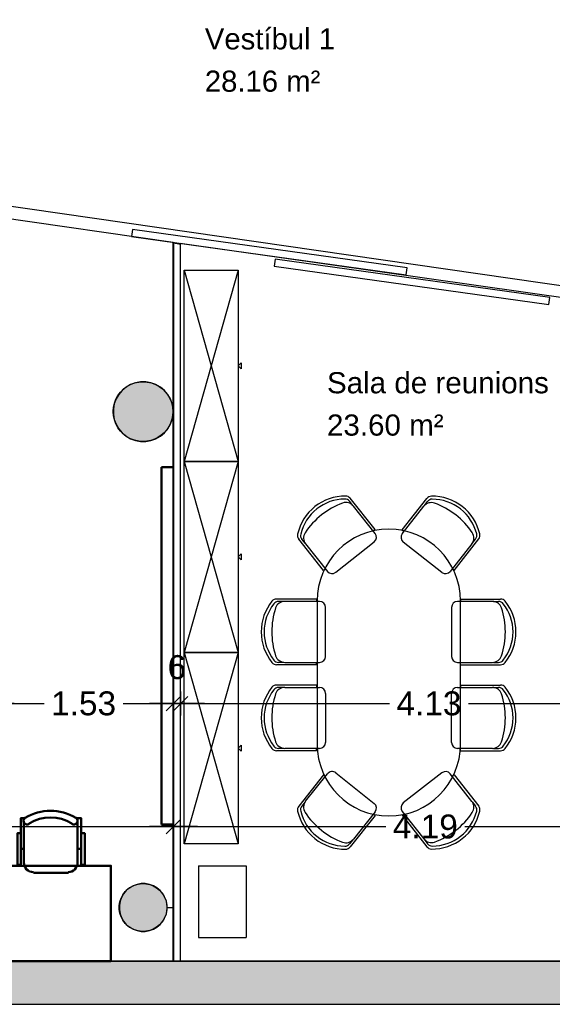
# Model space of a CAD drawing. Header units: metres. Extents: x -1 to 439, y -6 to 32.
# Tile 7 of 27: x 404.8 to 409.26, y 12.84 to 21.08. Entities that reach past the tile are written whole.
import ezdxf

# ---------------------------------------------------------------- set-up
doc = ezdxf.new("R2010")
doc.units = ezdxf.units.M
doc.header["$PDMODE"] = 65
doc.linetypes.add('CONTINUA', pattern=[0])
for name, color, linetype, lineweight in [('3D PB MURS', 7, 'CONTINUA', 25), ('3D PB PILAR', 7, 'CONTINUA', 25), ('PB COTES', 7, 'CONTINUA', 25), ('PB LOCALS', 7, 'CONTINUA', 25), ('PB MOBLES', 7, 'CONTINUA', 25)]:
    doc.layers.add(name, color=color, linetype=linetype, lineweight=lineweight)
doc.styles.add('ARIAL', font='arial.ttf')
doc.dimstyles.new('DIMSTYLE_5', dxfattribs={"dimtxt": 0.2, "dimasz": 0.2, "dimexe": 0, "dimexo": 1e-06, "dimgap": 0.1, "dimtad": 0, "dimrnd": 0.01, "dimzin": 4, "dimdsep": 46, "dimtxsty": 'ARIAL', "dimblk1": 'ALL_ML_STRICH', "dimblk2": 'ALL_ML_STRICH', "dimsah": 1, "dimcen": 0, "dimse1": 1, "dimse2": 1, "dimclrd": 2, "dimclre": 2, "dimclrt": 2, "dimadec": 0, "dimazin": 0, "dimtfac": 1, "dimtdec": 0, "dimtix": 1, "dimtmove": 2, "dimatfit": 3, "dimfxl": 0, "dimtzin": 0, "dimlwd": 0, "dimlwe": 35, "dimarcsym": 0})
doc.dimstyles.new('DIMSTYLE_7', dxfattribs={"dimtxt": 0.2, "dimasz": 0.2, "dimexe": 0, "dimexo": 1e-06, "dimgap": 0.1, "dimtad": 2, "dimdec": 0, "dimlfac": 100, "dimrnd": 1, "dimzin": 4, "dimdsep": 46, "dimtxsty": 'ARIAL', "dimblk1": 'ALL_ML_STRICH', "dimblk2": 'ALL_ML_STRICH', "dimsah": 1, "dimcen": 0, "dimse1": 1, "dimse2": 1, "dimclrd": 2, "dimclre": 2, "dimclrt": 2, "dimadec": 0, "dimazin": 0, "dimtfac": 1, "dimtdec": 0, "dimtix": 1, "dimtmove": 2, "dimatfit": 3, "dimfxl": 0, "dimtvp": 1.2, "dimtzin": 0, "dimlwd": 0, "dimlwe": 35, "dimarcsym": 0})

# ---------------------------------------------------------------- blocks, each defined once
blk = doc.blocks.new('_CLOSEDFILLED')
at = {"color": 0, "linetype": 'ByBlock', "lineweight": -2}
blk.add_solid([(-1, 0), (0, 0), (-1, 0)], dxfattribs=at)
blk = doc.blocks.new('OBJETO_COMPLEJO_4')
at = {"layer": 'PB MOBLES', "linetype": 'CONTINUA', "transparency": 33554687}
for p, q in [((407.2928, 16.2165), (407.2928, 15.0165)), ((408.4927, 15.0165), (408.4927, 16.2165))]:
    blk.add_line(p, q, dxfattribs=at)
for centre, start, end in [((407.8928, 16.2165), 0.00009, 179.99991), ((407.8928, 15.0165), 180.00009, 359.99991)]:
    blk.add_arc(centre, 0.5999, start, end, dxfattribs=at)
blk = doc.blocks.new('OBJETO_COMPLEJO_5')
at = {"layer": 'PB MOBLES', "color": 202, "linetype": 'CONTINUA', "lineweight": 50, "transparency": 33554687}
for p, q in [((404.8406, 14.0218), (404.8406, 14.3732)), ((405.2893, 14.3732), (405.2893, 14.0218)), ((404.8152, 14.1404), (404.8406, 14.1404)), ((405.319, 14.1404), (405.2893, 14.1404)), ((405.2131, 13.9414), (404.9211, 13.9414))]:
    blk.add_line(p, q, dxfattribs=at)
for points in [[(404.8152, 14.2716), (404.7856, 14.2716), (404.7856, 14.0091), (404.8152, 14.0091), (404.8152, 14.3986), (404.8533, 14.3986)], [(404.8498, 14.403), (404.8449, 14.3989), (404.841, 14.3941), (404.8381, 14.3887), (404.8364, 14.3829), (404.8357, 14.3769), (404.8363, 14.3708), (404.838, 14.3649), (404.8409, 14.3592), (404.845, 14.3543), (404.8497, 14.3503), (404.8551, 14.3474), (404.8609, 14.3456), (404.8669, 14.3449), (404.873, 14.3453), (404.8789, 14.347), (404.8846, 14.3499)], [(405.2398, 14.3499), (405.2455, 14.347), (405.2515, 14.3453), (405.2576, 14.3449), (405.2636, 14.3456), (405.2694, 14.3474), (405.2747, 14.3503), (405.2795, 14.3543), (405.2835, 14.3592), (405.2865, 14.3649), (405.2882, 14.3708), (405.2887, 14.3769), (405.2881, 14.3829), (405.2863, 14.3887), (405.2835, 14.3941), (405.2796, 14.3989), (405.2746, 14.403)], [(405.319, 14.2716), (405.3486, 14.2716), (405.3486, 14.0091), (405.319, 14.0091), (405.319, 14.3986), (405.2766, 14.3986)], [(404.84, 14.0253), (404.8416, 14.0095), (404.8461, 13.9948), (404.8534, 13.9815), (404.8629, 13.9699), (404.8745, 13.9603), (404.8878, 13.9531), (404.9025, 13.9485), (404.9183, 13.9469)], [(405.2104, 13.9469), (405.2262, 13.9485), (405.2409, 13.9531), (405.2542, 13.9603), (405.2658, 13.9699), (405.2753, 13.9815), (405.2826, 13.9948), (405.2871, 14.0095), (405.2887, 14.0253)]]:
    blk.add_lwpolyline(points, dxfattribs=at)
blk.add_lwpolyline([(405.5677, 13.2006), (404.5677, 13.2006), (404.5677, 14.0007), (405.5677, 14.0007), (405.5677, 13.2006)], close=True, dxfattribs=at)
for centre, radius, start, end in [((405.0623, 14.0425), 0.4167, 59.57383, 120.44578), ((405.0623, 14.0636), 0.3405, 58.2581, 121.76492)]:
    blk.add_arc(centre, radius, start, end, dxfattribs=at)
blk = doc.blocks.new('ALL_ML_STRICH')
at = {"color": 0, "linetype": 'ByBlock', "lineweight": -2}
for p, q in [((0, -0.5), (0, 0.5)), ((-1, 0), (0.5, 0)), ((-0.3, -0.3), (0.3, 0.3))]:
    blk.add_line(p, q, dxfattribs=at)
blk = doc.blocks.new('*D72')
at = {"layer": 'DEFPOINTS', "color": 2, "linetype": 'CONTINUA', "lineweight": 35, "transparency": 33554687}
for p in [(398.9264, 22.0208), (398.9264, 21.4654), (410.2764, 20.1008)]:
    blk.add_point(p, dxfattribs=at)
at = {"layer": 'PB COTES', "color": 2, "linetype": 'CONTINUA', "lineweight": -2, "transparency": 33554687}
for p, q in [((398.9264, 21.4654), (404.2075, 21.4654)), ((405.0075, 21.4654), (410.2764, 21.4654))]:
    blk.add_line(p, q, dxfattribs=at)
at = {"layer": 'PB COTES', "color": 2, "linetype": 'CONTINUA', "lineweight": 35, "transparency": 33554687, "xscale": 0.2, "yscale": 0.2, "zscale": 0.2, "rotation": 180}
blk.add_blockref('ALL_ML_STRICH', (398.9264, 21.4654), dxfattribs=at)
at = {"layer": 'PB COTES', "color": 2, "linetype": 'CONTINUA', "lineweight": 35, "transparency": 33554687, "xscale": 0.2, "yscale": 0.2, "zscale": 0.2}
blk.add_blockref('ALL_ML_STRICH', (410.2764, 21.4654), dxfattribs=at)
at = {"layer": 'PB COTES', "color": 2, "linetype": 'CONTINUA', "lineweight": 35, "transparency": 33554687, "insert": (404.6075, 21.4643), "char_height": 0.2, "width": 1, "attachment_point": 5, "style": 'ARIAL'}
blk.add_mtext('\\A1;{\\A1;{11.35\\H0.132000;\\S^ ;}}', dxfattribs=at)
blk = doc.blocks.new('*D139')
at = {"layer": 'DEFPOINTS', "color": 2, "linetype": 'CONTINUA', "lineweight": 35, "transparency": 33554687}
for p in [(398.9264, 14.3274), (398.9264, 13.2006), (406.0913, 13.2006)]:
    blk.add_point(p, dxfattribs=at)
at = {"layer": 'PB COTES', "color": 2, "linetype": 'CONTINUA', "lineweight": -2, "transparency": 33554687}
for p, q in [((398.9264, 14.3274), (402.1934, 14.3274)), ((402.8534, 14.3274), (406.0913, 14.3274))]:
    blk.add_line(p, q, dxfattribs=at)
at = {"layer": 'PB COTES', "color": 2, "linetype": 'CONTINUA', "lineweight": 35, "transparency": 33554687, "xscale": 0.2, "yscale": 0.2, "zscale": 0.2, "rotation": 180}
blk.add_blockref('ALL_ML_STRICH', (398.9264, 14.3274), dxfattribs=at)
at = {"layer": 'PB COTES', "color": 2, "linetype": 'CONTINUA', "lineweight": 35, "transparency": 33554687, "xscale": 0.2, "yscale": 0.2, "zscale": 0.2}
blk.add_blockref('ALL_ML_STRICH', (406.0913, 14.3274), dxfattribs=at)
at = {"layer": 'PB COTES', "color": 2, "linetype": 'CONTINUA', "lineweight": 35, "transparency": 33554687, "insert": (402.5234, 14.3274), "char_height": 0.2, "width": 0.8, "attachment_point": 5, "style": 'ARIAL'}
blk.add_mtext('\\A1;{\\A1;{7.16\\H0.132000;\\S^ ;}}', dxfattribs=at)
blk = doc.blocks.new('*D140')
at = {"layer": 'DEFPOINTS', "color": 2, "linetype": 'CONTINUA', "lineweight": 35, "transparency": 33554687}
for p in [(406.0913, 14.3274), (406.0913, 13.2006), (410.2764, 13.2006)]:
    blk.add_point(p, dxfattribs=at)
at = {"layer": 'PB COTES', "color": 2, "linetype": 'CONTINUA', "lineweight": -2, "transparency": 33554687}
for p, q in [((406.0913, 14.3274), (407.8681, 14.3274)), ((408.5281, 14.3274), (410.2764, 14.3274))]:
    blk.add_line(p, q, dxfattribs=at)
at = {"layer": 'PB COTES', "color": 2, "linetype": 'CONTINUA', "lineweight": 35, "transparency": 33554687, "xscale": 0.2, "yscale": 0.2, "zscale": 0.2, "rotation": 180}
blk.add_blockref('ALL_ML_STRICH', (406.0913, 14.3274), dxfattribs=at)
at = {"layer": 'PB COTES', "color": 2, "linetype": 'CONTINUA', "lineweight": 35, "transparency": 33554687, "xscale": 0.2, "yscale": 0.2, "zscale": 0.2}
blk.add_blockref('ALL_ML_STRICH', (410.2764, 14.3274), dxfattribs=at)
at = {"layer": 'PB COTES', "color": 2, "linetype": 'CONTINUA', "lineweight": 35, "transparency": 33554687, "insert": (408.1981, 14.3274), "char_height": 0.2, "width": 0.8, "attachment_point": 5, "style": 'ARIAL'}
blk.add_mtext('\\A1;{\\A1;{4.19\\H0.132000;\\S^ ;}}', dxfattribs=at)
blk = doc.blocks.new('*D168')
at = {"layer": 'DEFPOINTS', "color": 2, "linetype": 'CONTINUA', "lineweight": 35, "transparency": 33554687}
for p in [(406.0913, 17.2043), (404.5582, 15.3577), (404.5582, 15.14)]:
    blk.add_point(p, dxfattribs=at)
at = {"layer": 'PB COTES', "color": 2, "linetype": 'CONTINUA', "lineweight": -2, "transparency": 33554687}
for p, q in [((404.5582, 15.3577), (405.0092, 15.3577)), ((405.6692, 15.3577), (406.0913, 15.3577))]:
    blk.add_line(p, q, dxfattribs=at)
at = {"layer": 'PB COTES', "color": 2, "linetype": 'CONTINUA', "lineweight": 35, "transparency": 33554687, "xscale": 0.2, "yscale": 0.2, "zscale": 0.2, "rotation": 180}
blk.add_blockref('ALL_ML_STRICH', (404.5582, 15.3577), dxfattribs=at)
at = {"layer": 'PB COTES', "color": 2, "linetype": 'CONTINUA', "lineweight": 35, "transparency": 33554687, "xscale": 0.2, "yscale": 0.2, "zscale": 0.2}
blk.add_blockref('ALL_ML_STRICH', (406.0913, 15.3577), dxfattribs=at)
at = {"layer": 'PB COTES', "color": 2, "linetype": 'CONTINUA', "lineweight": 35, "transparency": 33554687, "insert": (405.3392, 15.3577), "char_height": 0.2, "width": 0.8, "attachment_point": 5, "style": 'ARIAL'}
blk.add_mtext('\\A1;{\\A1;{1.53\\H0.132000;\\S^ ;}}', dxfattribs=at)
blk = doc.blocks.new('*D169')
at = {"layer": 'DEFPOINTS', "color": 2, "linetype": 'CONTINUA', "lineweight": 35, "transparency": 33554687}
for p in [(406.0913, 17.2043), (406.0913, 15.3577), (406.1513, 13.5717)]:
    blk.add_point(p, dxfattribs=at)
at = {"layer": 'PB COTES', "color": 2, "linetype": 'CONTINUA', "lineweight": -2, "transparency": 33554687}
blk.add_line((406.0913, 15.3577), (406.1513, 15.3577), dxfattribs=at)
at = {"layer": 'PB COTES', "color": 2, "linetype": 'CONTINUA', "lineweight": 35, "transparency": 33554687, "xscale": 0.2, "yscale": 0.2, "zscale": 0.2}
blk.add_blockref('ALL_ML_STRICH', (406.1513, 15.3577), dxfattribs=at)
at = {"layer": 'PB COTES', "color": 2, "linetype": 'CONTINUA', "lineweight": 35, "transparency": 33554687, "xscale": 0.2, "yscale": 0.2, "zscale": 0.2, "rotation": 180}
blk.add_blockref('ALL_ML_STRICH', (406.0913, 15.3577), dxfattribs=at)
at = {"layer": 'PB COTES', "color": 2, "linetype": 'CONTINUA', "lineweight": 35, "transparency": 33554687, "insert": (406.12, 15.6611), "char_height": 0.2, "width": 0.2, "attachment_point": 5, "style": 'ARIAL'}
blk.add_mtext('\\A1;{6}', dxfattribs=at)
blk = doc.blocks.new('*D170')
at = {"layer": 'DEFPOINTS', "color": 2, "linetype": 'CONTINUA', "lineweight": 35, "transparency": 33554687}
for p in [(410.2764, 16.6826), (406.1513, 15.3577), (406.1513, 13.5717)]:
    blk.add_point(p, dxfattribs=at)
at = {"layer": 'PB COTES', "color": 2, "linetype": 'CONTINUA', "lineweight": -2, "transparency": 33554687}
for p, q in [((406.1513, 15.3577), (407.8983, 15.3577)), ((408.5583, 15.3577), (410.2764, 15.3577))]:
    blk.add_line(p, q, dxfattribs=at)
at = {"layer": 'PB COTES', "color": 2, "linetype": 'CONTINUA', "lineweight": 35, "transparency": 33554687, "xscale": 0.2, "yscale": 0.2, "zscale": 0.2, "rotation": 180}
blk.add_blockref('ALL_ML_STRICH', (406.1513, 15.3577), dxfattribs=at)
at = {"layer": 'PB COTES', "color": 2, "linetype": 'CONTINUA', "lineweight": 35, "transparency": 33554687, "xscale": 0.2, "yscale": 0.2, "zscale": 0.2}
blk.add_blockref('ALL_ML_STRICH', (410.2764, 15.3577), dxfattribs=at)
at = {"layer": 'PB COTES', "color": 2, "linetype": 'CONTINUA', "lineweight": 35, "transparency": 33554687, "insert": (408.2283, 15.3577), "char_height": 0.2, "width": 0.8, "attachment_point": 5, "style": 'ARIAL'}
blk.add_mtext('\\A1;{\\A1;{4.13\\H0.132000;\\S^ ;}}', dxfattribs=at)

msp = doc.modelspace()

# ---------------------------------------------------------------- hatches: boundary and pattern name
at = {"layer": '3D PB MURS', "linetype": 'CONTINUA', "lineweight": 18, "true_color": 0xa0a0a0, "transparency": 33554687}
msp.add_hatch(color=253, dxfattribs=at).paths.add_polyline_path([(400.75645, 12.84061), (423.65748, 12.84061), (423.73209, 13.20061), (400.75645, 13.20061)])
at = {"layer": '3D PB PILAR', "linetype": 'CONTINUA', "lineweight": 18, "transparency": 33554687}
for points in [[(405.86014, 18.04997), (405.81645, 18.04997), (405.77343, 18.04238), (405.73237, 18.02744), (405.69454, 18.00559), (405.66107, 17.97751), (405.63299, 17.94404), (405.61114, 17.90621), (405.5962, 17.86515), (405.58861, 17.82213), (405.58861, 17.77844), (405.5962, 17.73541), (405.61114, 17.69436), (405.63299, 17.65652), (405.66107, 17.62306), (405.69454, 17.59497), (405.73237, 17.57313), (405.77343, 17.55819), (405.81645, 17.5506), (405.86014, 17.5506), (405.90316, 17.55819), (405.94422, 17.57313), (405.98205, 17.59497), (406.01552, 17.62306), (406.0436, 17.65652), (406.06545, 17.69436), (406.08039, 17.73541), (406.08798, 17.77844), (406.08798, 17.82213), (406.08039, 17.86515), (406.06545, 17.90621), (406.0436, 17.94404), (406.01552, 17.97751), (405.98205, 18.00559), (405.94422, 18.02744), (405.90316, 18.04238)], [(405.85577, 13.85044), (405.82082, 13.85044), (405.7864, 13.84437), (405.75356, 13.83242), (405.72329, 13.81495), (405.69651, 13.79248), (405.67405, 13.76571), (405.65657, 13.73544), (405.64462, 13.70259), (405.63855, 13.66817), (405.63855, 13.63322), (405.64462, 13.5988), (405.65657, 13.56596), (405.67405, 13.53569), (405.69651, 13.50892), (405.72329, 13.48645), (405.75356, 13.46898), (405.7864, 13.45702), (405.82082, 13.45095), (405.85577, 13.45095), (405.89019, 13.45702), (405.92303, 13.46898), (405.9533, 13.48645), (405.98008, 13.50892), (406.00254, 13.53569), (406.02002, 13.56596), (406.03197, 13.5988), (406.03804, 13.63322), (406.03804, 13.66817), (406.03197, 13.70259), (406.02002, 13.73544), (406.00254, 13.76571), (405.98008, 13.79248), (405.9533, 13.81495), (405.92303, 13.83242), (405.89019, 13.84437)]]:
    msp.add_hatch(color=9, dxfattribs=at).paths.add_polyline_path(points)

# ---------------------------------------------------------------- linework, layer by layer
at = {"layer": '3D PB MURS', "color": 7, "linetype": 'CONTINUA', "lineweight": 25, "transparency": 33554687}
for p, q in [((405.74734, 19.32499), (405.73904, 19.26557)), ((408.04501, 19.00419), (405.74734, 19.32499)), ((405.73904, 19.26557), (408.03671, 18.94477)), ((406.09127, 19.20869), (406.09127, 13.20061)), ((406.15127, 19.20006), (406.09127, 19.20869)), ((406.15127, 13.20061), (406.15127, 19.20006)), ((406.94168, 19.07591), (406.93339, 19.01649)), ((409.23935, 18.75511), (406.94168, 19.07591)), ((406.93339, 19.01649), (409.23105, 18.69568)), ((408.03671, 18.94477), (408.04501, 19.00419)), ((409.23105, 18.69568), (409.23935, 18.75511)), ((406.09127, 13.20061), (400.92741, 13.20061)), ((406.15127, 13.20061), (406.09127, 13.20061)), ((406.09127, 13.20061), (406.15127, 13.20061)), ((410.27645, 13.20061), (406.15127, 13.20061)), ((400.92741, 12.84061), (423.65748, 12.84061))]:
    msp.add_line(p, q, dxfattribs=at)
at = {"layer": '3D PB PILAR', "color": 7, "linetype": 'CONTINUA', "lineweight": 25, "transparency": 33554687}
for p, q in [((405.81645, 18.04997), (405.77343, 18.04238)), ((405.86014, 18.04997), (405.81645, 18.04997)), ((405.90316, 18.04238), (405.86014, 18.04997)), ((405.66107, 17.97751), (405.63299, 17.94404)), ((405.69454, 18.00559), (405.66107, 17.97751)), ((405.73237, 18.02744), (405.69454, 18.00559)), ((405.77343, 18.04238), (405.73237, 18.02744)), ((405.94422, 18.02744), (405.90316, 18.04238)), ((405.98205, 18.00559), (405.94422, 18.02744)), ((406.01552, 17.97751), (405.98205, 18.00559)), ((406.0436, 17.94404), (406.01552, 17.97751)), ((405.61114, 17.90621), (405.5962, 17.86515)), ((405.63299, 17.94404), (405.61114, 17.90621)), ((406.06545, 17.90621), (406.0436, 17.94404)), ((406.08039, 17.86515), (406.06545, 17.90621)), ((405.5962, 17.86515), (405.58861, 17.82213)), ((405.58861, 17.82213), (405.58861, 17.77844)), ((406.08798, 17.82213), (406.08039, 17.86515)), ((406.08798, 17.77844), (406.08798, 17.82213)), ((405.58861, 17.77844), (405.5962, 17.73541)), ((405.5962, 17.73541), (405.61114, 17.69436)), ((406.06545, 17.69436), (406.08039, 17.73541)), ((406.08039, 17.73541), (406.08798, 17.77844)), ((405.61114, 17.69436), (405.63299, 17.65652)), ((405.63299, 17.65652), (405.66107, 17.62306)), ((406.01552, 17.62306), (406.0436, 17.65652)), ((406.0436, 17.65652), (406.06545, 17.69436)), ((405.66107, 17.62306), (405.69454, 17.59497)), ((405.69454, 17.59497), (405.73237, 17.57313)), ((405.73237, 17.57313), (405.77343, 17.55819)), ((405.77343, 17.55819), (405.81645, 17.5506)), ((405.81645, 17.5506), (405.86014, 17.5506)), ((405.86014, 17.5506), (405.90316, 17.55819)), ((405.90316, 17.55819), (405.94422, 17.57313)), ((405.94422, 17.57313), (405.98205, 17.59497)), ((405.98205, 17.59497), (406.01552, 17.62306)), ((405.7864, 13.84437), (405.75356, 13.83242)), ((405.82082, 13.85044), (405.7864, 13.84437)), ((405.85577, 13.85044), (405.82082, 13.85044)), ((405.89019, 13.84437), (405.85577, 13.85044)), ((405.92303, 13.83242), (405.89019, 13.84437)), ((405.67405, 13.76571), (405.65657, 13.73544)), ((405.69651, 13.79248), (405.67405, 13.76571)), ((405.72329, 13.81495), (405.69651, 13.79248)), ((405.75356, 13.83242), (405.72329, 13.81495)), ((405.9533, 13.81495), (405.92303, 13.83242)), ((405.98008, 13.79248), (405.9533, 13.81495)), ((406.00254, 13.76571), (405.98008, 13.79248)), ((406.02002, 13.73544), (406.00254, 13.76571)), ((405.64462, 13.70259), (405.63855, 13.66817)), ((405.65657, 13.73544), (405.64462, 13.70259)), ((406.03197, 13.70259), (406.02002, 13.73544)), ((406.03804, 13.66817), (406.03197, 13.70259)), ((405.63855, 13.66817), (405.63855, 13.63322)), ((405.63855, 13.63322), (405.64462, 13.5988)), ((405.64462, 13.5988), (405.65657, 13.56596)), ((406.02002, 13.56596), (406.03197, 13.5988)), ((406.03197, 13.5988), (406.03804, 13.63322)), ((406.03804, 13.63322), (406.03804, 13.66817)), ((405.65657, 13.56596), (405.67405, 13.53569)), ((405.67405, 13.53569), (405.69651, 13.50892)), ((405.98008, 13.50892), (406.00254, 13.53569)), ((406.00254, 13.53569), (406.02002, 13.56596)), ((405.69651, 13.50892), (405.72329, 13.48645)), ((405.72329, 13.48645), (405.75356, 13.46898)), ((405.75356, 13.46898), (405.7864, 13.45702)), ((405.7864, 13.45702), (405.82082, 13.45095)), ((405.82082, 13.45095), (405.85577, 13.45095)), ((405.85577, 13.45095), (405.89019, 13.45702)), ((405.89019, 13.45702), (405.92303, 13.46898)), ((405.92303, 13.46898), (405.9533, 13.48645)), ((405.9533, 13.48645), (405.98008, 13.50892))]:
    msp.add_line(p, q, dxfattribs=at)
at = {"layer": 'PB LOCALS', "color": 7, "linetype": 'CONTINUA', "lineweight": 25, "transparency": 33554687}
for p, q in [((398.92645, 20.36078), (410.27645, 18.71788)), ((406.08945, 19.21491), (398.92645, 20.24523)), ((406.08945, 13.65078), (406.08945, 19.21491)), ((406.14645, 19.20854), (406.14645, 13.20078)), ((410.27645, 18.62018), (406.14645, 19.20854)), ((405.76602, 18.04065), (405.80087, 18.04823)), ((405.80087, 18.04823), (405.83645, 18.05078)), ((405.83645, 18.05078), (405.87203, 18.04823)), ((405.87203, 18.04823), (405.90688, 18.04065)), ((405.62614, 17.93594), (405.64751, 17.96449)), ((405.64751, 17.96449), (405.67273, 17.98972)), ((405.67273, 17.98972), (405.70129, 18.01109)), ((405.70129, 18.01109), (405.7326, 18.02819)), ((405.7326, 18.02819), (405.76602, 18.04065)), ((405.90688, 18.04065), (405.9403, 18.02819)), ((405.9403, 18.02819), (405.97161, 18.01109)), ((405.97161, 18.01109), (406.00016, 17.98972)), ((406.00016, 17.98972), (406.02539, 17.96449)), ((406.02539, 17.96449), (406.04676, 17.93594)), ((405.59658, 17.87121), (405.60904, 17.90463)), ((405.60904, 17.90463), (405.62614, 17.93594)), ((406.04676, 17.93594), (406.06386, 17.90463)), ((406.06386, 17.90463), (406.07632, 17.87121)), ((405.58645, 17.80078), (405.58899, 17.83636)), ((405.58899, 17.7652), (405.58645, 17.80078)), ((405.58899, 17.83636), (405.59658, 17.87121)), ((406.07632, 17.87121), (406.08391, 17.83636)), ((406.08391, 17.83636), (406.08645, 17.80078)), ((406.08645, 17.80078), (406.08431, 17.76815)), ((405.59658, 17.73035), (405.58899, 17.7652)), ((405.60904, 17.69693), (405.59658, 17.73035)), ((406.07793, 17.73607), (406.06742, 17.70511)), ((406.08431, 17.76815), (406.07793, 17.73607)), ((405.62614, 17.66562), (405.60904, 17.69693)), ((405.64751, 17.63706), (405.62614, 17.66562)), ((405.67273, 17.61184), (405.64751, 17.63706)), ((406.03479, 17.64859), (406.01323, 17.624)), ((406.05296, 17.67578), (406.03479, 17.64859)), ((406.06742, 17.70511), (406.05296, 17.67578)), ((405.70129, 17.59047), (405.67273, 17.61184)), ((405.7326, 17.57337), (405.70129, 17.59047)), ((405.76602, 17.56091), (405.7326, 17.57337)), ((405.80087, 17.55332), (405.76602, 17.56091)), ((405.83645, 17.55078), (405.80087, 17.55332)), ((405.86908, 17.55292), (405.83645, 17.55078)), ((405.90115, 17.5593), (405.86908, 17.55292)), ((405.93212, 17.56981), (405.90115, 17.5593)), ((405.96145, 17.58427), (405.93212, 17.56981)), ((405.98864, 17.60244), (405.96145, 17.58427)), ((406.01323, 17.624), (405.98864, 17.60244)), ((405.76553, 13.83778), (405.79644, 13.84674)), ((405.79644, 13.84674), (405.8284, 13.85062)), ((405.8284, 13.85062), (405.86056, 13.84932)), ((405.86056, 13.84932), (405.89209, 13.84288)), ((405.89209, 13.84288), (405.92219, 13.83147)), ((405.66741, 13.75767), (405.68675, 13.7834)), ((405.68675, 13.7834), (405.70996, 13.8057)), ((405.70996, 13.8057), (405.73645, 13.82398)), ((405.73645, 13.82398), (405.76553, 13.83778)), ((405.92219, 13.83147), (405.95006, 13.81538)), ((405.95006, 13.81538), (405.97499, 13.79502)), ((405.97499, 13.79502), (405.99634, 13.77093)), ((405.99634, 13.77093), (406.01354, 13.74372)), ((405.6371, 13.66687), (405.64226, 13.69864)), ((405.64226, 13.69864), (405.65245, 13.72917)), ((405.65245, 13.72917), (405.66741, 13.75767)), ((406.01354, 13.74372), (406.02616, 13.71411)), ((406.02616, 13.71411), (406.03386, 13.68286)), ((406.03386, 13.68286), (406.03645, 13.65078)), ((405.6366, 13.64302), (405.6366, 13.65078)), ((405.6366, 13.65078), (405.6371, 13.65078)), ((405.6371, 13.63662), (405.6366, 13.64302)), ((405.6371, 13.65078), (405.6371, 13.66687)), ((405.63725, 13.63469), (405.6371, 13.63662)), ((405.64226, 13.60292), (405.6371, 13.63469)), ((405.6371, 13.63469), (405.63725, 13.63469)), ((405.65245, 13.57239), (405.64226, 13.60292)), ((406.03386, 13.6187), (406.02616, 13.58745)), ((406.03609, 13.64638), (406.03386, 13.6187)), ((406.08945, 13.64794), (406.03609, 13.64638)), ((406.03645, 13.65078), (406.08945, 13.65078)), ((406.08945, 13.20078), (406.08945, 13.64794)), ((405.66741, 13.54389), (405.65245, 13.57239)), ((405.68675, 13.51815), (405.66741, 13.54389)), ((405.70996, 13.49586), (405.68675, 13.51815)), ((405.99634, 13.53063), (405.97499, 13.50654)), ((406.01354, 13.55783), (405.99634, 13.53063)), ((406.02616, 13.58745), (406.01354, 13.55783)), ((405.73645, 13.47757), (405.70996, 13.49586)), ((405.76553, 13.46378), (405.73645, 13.47757)), ((405.79644, 13.45482), (405.76553, 13.46378)), ((405.8284, 13.45094), (405.79644, 13.45482)), ((405.86056, 13.45224), (405.8284, 13.45094)), ((405.89209, 13.45868), (405.86056, 13.45224)), ((405.92219, 13.47009), (405.89209, 13.45868)), ((405.95006, 13.48618), (405.92219, 13.47009)), ((405.97499, 13.50654), (405.95006, 13.48618)), ((398.92645, 13.20078), (406.08945, 13.20078)), ((406.14645, 13.20078), (410.27645, 13.20078))]:
    msp.add_line(p, q, dxfattribs=at)
at = {"layer": 'PB MOBLES', "linetype": 'CONTINUA', "transparency": 33554687}
for p, q in [((406.18205, 18.98438), (406.63205, 17.38438)), ((406.18205, 17.38438), (406.63205, 15.78438)), ((406.18205, 15.78438), (406.63205, 14.18438))]:
    msp.add_line(p, q, dxfattribs=at)
at = {"layer": 'PB MOBLES', "transparency": 33554687}
for p, q in [((406.63205, 18.98438), (406.18205, 17.38438)), ((406.63205, 17.38438), (406.18205, 15.78438)), ((406.63205, 15.78438), (406.18205, 14.18438)), ((406.30032, 13.99882), (406.30032, 13.39882)), ((406.30032, 13.99882), (406.70032, 13.99882)), ((406.70032, 13.99882), (406.70032, 13.39882)), ((406.30032, 13.39882), (406.70032, 13.39882))]:
    msp.add_line(p, q, dxfattribs=at)
at = {"layer": 'PB MOBLES', "color": 202, "linetype": 'CONTINUA', "lineweight": 50, "transparency": 33554687}
for p, q in [((405.99127, 14.34586), (405.99127, 17.33565)), ((405.99127, 17.33565), (406.09127, 17.33565)), ((406.09127, 14.34586), (405.99127, 14.34586))]:
    msp.add_line(p, q, dxfattribs=at)
at = {"layer": 'PB MOBLES', "color": 180, "transparency": 33554687}
for p, q in [((407.77784, 16.81342), (407.5698, 17.07517)), ((408.00508, 16.81008), (408.21101, 17.07348)), ((407.59151, 17.01571), (407.56413, 17.05016)), ((407.77793, 16.78117), (407.59604, 17.01001)), ((408.00525, 16.77783), (408.1853, 17.00812)), ((408.18978, 17.01386), (408.21689, 17.04853)), ((407.77784, 16.81342), (407.76219, 16.80097)), ((408.00508, 16.81008), (408.02083, 16.79776)), ((407.34728, 16.4712), (407.13924, 16.73294)), ((407.19226, 16.69838), (407.16488, 16.73282)), ((408.43837, 16.47132), (408.64431, 16.73473)), ((408.59157, 16.69974), (408.61867, 16.73441)), ((407.19679, 16.69268), (407.37868, 16.46384)), ((407.44893, 16.45581), (407.7699, 16.71092)), ((408.33685, 16.45512), (408.01385, 16.70764)), ((408.58708, 16.694), (408.40704, 16.46371)), ((407.34728, 16.4712), (407.36294, 16.48364)), ((408.43837, 16.47132), (408.42262, 16.48364)), ((407.28865, 16.23215), (406.9543, 16.23215)), ((407.28865, 16.23215), (407.28865, 16.21215)), ((408.49273, 16.23215), (408.49273, 16.21215)), ((408.49273, 16.23215), (408.82708, 16.23215)), ((407.01435, 16.21215), (406.97035, 16.21215)), ((407.31395, 16.21215), (407.02163, 16.21215)), ((407.36395, 15.75215), (407.36395, 16.16215)), ((408.41743, 16.16215), (408.41743, 15.75215)), ((408.75975, 16.21215), (408.46743, 16.21215)), ((408.76703, 16.21215), (408.81104, 16.21215)), ((407.28865, 15.68215), (406.9543, 15.68215)), ((407.01435, 15.70215), (406.97035, 15.70215)), ((407.02163, 15.70215), (407.31395, 15.70215)), ((407.28865, 15.68215), (407.28865, 15.70215)), ((408.46743, 15.70215), (408.75975, 15.70215)), ((408.49273, 15.68215), (408.49273, 15.70215)), ((408.49273, 15.68215), (408.82708, 15.68215)), ((408.76703, 15.70215), (408.81104, 15.70215)), ((407.28865, 15.51243), (406.9543, 15.51243)), ((407.01435, 15.49243), (406.97035, 15.49243)), ((407.02163, 15.49243), (407.31395, 15.49243)), ((407.28865, 15.51243), (407.28865, 15.49243)), ((408.46743, 15.49243), (408.75975, 15.49243)), ((408.49273, 15.51243), (408.49273, 15.49243)), ((408.49273, 15.51243), (408.82708, 15.51243)), ((408.76703, 15.49243), (408.81104, 15.49243)), ((407.36395, 15.44243), (407.36395, 15.03243)), ((408.41743, 15.03243), (408.41743, 15.44243)), ((407.28865, 14.96243), (406.9543, 14.96243)), ((407.01435, 14.98243), (406.97035, 14.98243)), ((407.31395, 14.98243), (407.02163, 14.98243)), ((407.28865, 14.96243), (407.28865, 14.98243)), ((408.75975, 14.98243), (408.46743, 14.98243)), ((408.49273, 14.96243), (408.49273, 14.98243)), ((408.49273, 14.96243), (408.82708, 14.96243)), ((408.76703, 14.98243), (408.81104, 14.98243)), ((407.34728, 14.76174), (407.13924, 14.5)), ((407.19679, 14.54026), (407.37868, 14.7691)), ((407.34728, 14.76174), (407.36294, 14.7493)), ((407.44893, 14.77713), (407.7699, 14.52202)), ((408.33685, 14.77782), (408.01385, 14.52529)), ((408.58708, 14.53893), (408.40704, 14.76923)), ((408.43837, 14.76162), (408.42262, 14.7493)), ((408.43837, 14.76162), (408.64431, 14.49821)), ((407.19226, 14.53456), (407.16488, 14.50011)), ((408.59157, 14.5332), (408.61867, 14.49853)), ((407.77784, 14.41952), (407.5698, 14.15777)), ((407.77793, 14.45177), (407.59604, 14.22293)), ((407.77784, 14.41952), (407.76219, 14.43196)), ((408.00508, 14.42286), (408.02083, 14.43518)), ((408.00508, 14.42286), (408.21101, 14.15945)), ((408.00525, 14.45511), (408.1853, 14.22481)), ((407.59151, 14.21723), (407.56413, 14.18278)), ((408.18978, 14.21908), (408.21689, 14.18441))]:
    msp.add_line(p, q, dxfattribs=at)
at = {"layer": 'PB MOBLES', "color": 180, "linetype": 'CONTINUA', "transparency": 33554687}
for points in [[(406.63205, 18.98438), (406.63205, 17.38438), (406.18205, 17.38438), (406.18205, 18.98438), (406.63205, 18.98438)], [(406.63205, 18.18438), (406.65705, 18.20938), (406.65705, 18.15938), (406.63205, 18.18438)], [(406.63205, 17.38438), (406.63205, 15.78438), (406.18205, 15.78438), (406.18205, 17.38438), (406.63205, 17.38438)], [(406.63205, 16.58438), (406.65705, 16.60938), (406.65705, 16.55938), (406.63205, 16.58438)], [(406.63205, 15.78438), (406.63205, 14.18438), (406.18205, 14.18438), (406.18205, 15.78438), (406.63205, 15.78438)], [(406.63205, 14.98438), (406.65705, 15.00938), (406.65705, 14.95938), (406.63205, 14.98438)]]:
    msp.add_lwpolyline(points, close=True, dxfattribs=at)
at = {"layer": 'PB MOBLES', "color": 180, "transparency": 33554687}
for centre, radius, start, end in [((407.52811, 16.68565), 0.40842, 89.593666, 128.478838), ((407.52811, 16.68565), 0.38342, 90.538037, 128.478838), ((407.52498, 17.01905), 0.05, 38.478838, 90.538037), ((407.53066, 17.04405), 0.05, 38.478838, 89.593666), ((408.2504, 17.04269), 0.05, 90.866447, 141.981275), ((408.25628, 17.01773), 0.05, 89.922076, 141.981275), ((408.25582, 16.68431), 0.40842, 51.981275, 90.866447), ((408.25582, 16.68431), 0.38342, 51.981275, 89.922076), ((407.52811, 16.68565), 0.40842, 128.478838, 167.36401), ((407.52811, 16.68565), 0.38342, 128.478838, 166.419639), ((407.72516, 16.44011), 0.63435, 110.236941, 128.611941), ((407.53341, 16.96023), 0.08, 38.478838, 110.236941), ((408.24832, 16.95885), 0.08, 70.223172, 141.981275), ((408.06076, 16.4372), 0.63435, 51.848172, 70.223172), ((408.25582, 16.68431), 0.38342, 14.040474, 51.981275), ((408.25582, 16.68431), 0.40842, 13.096103, 51.981275), ((407.72285, 16.43827), 0.63435, 128.345735, 146.720735), ((408.06308, 16.43539), 0.63435, 33.739377, 52.114378), ((407.17838, 16.76405), 0.05, 167.36401, 218.478838), ((407.20402, 16.76394), 0.05, 166.419639, 218.478838), ((407.25942, 16.74245), 0.08, 146.720735, 218.478838), ((407.73878, 16.75006), 0.05, 308.478838, 38.478838), ((408.04464, 16.74703), 0.05, 141.981275, 231.981275), ((408.52406, 16.74328), 0.08, 321.981275, 33.739377), ((408.57928, 16.7652), 0.05, 321.981275, 14.040474), ((408.60492, 16.76553), 0.05, 321.981275, 13.096103), ((407.41782, 16.49495), 0.05, 218.478838, 308.478838), ((408.36765, 16.49451), 0.05, 231.981275, 321.981275), ((406.9543, 16.18215), 0.05, 90, 141.114828), ((408.82708, 16.18215), 0.05, 38.885172, 90), ((407.23329, 15.95715), 0.40842, 141.114828, 180), ((407.23329, 15.95715), 0.38342, 142.059199, 180), ((407.54812, 15.95862), 0.63435, 161.758103, 180.133103), ((406.97035, 16.16215), 0.05, 90, 142.059199), ((407.02163, 16.13215), 0.08, 90, 161.758103), ((407.31395, 16.16215), 0.05, 0, 90), ((408.46743, 16.16215), 0.05, 90, 180), ((408.75975, 16.13215), 0.08, 18.241897, 90), ((408.81104, 16.16215), 0.05, 37.940801, 90), ((408.23327, 15.95862), 0.63435, 359.866897, 18.241897), ((408.54809, 15.95715), 0.38342, 0, 37.940801), ((408.54809, 15.95715), 0.40842, 0, 38.885172), ((407.23329, 15.95715), 0.40842, 180, 218.885172), ((407.23329, 15.95715), 0.38342, 180, 217.940801), ((407.54812, 15.95567), 0.63435, 179.866897, 198.241897), ((408.23327, 15.95567), 0.63435, 341.758103, 0.133103), ((408.54809, 15.95715), 0.38342, 322.059199, 0), ((408.54809, 15.95715), 0.40842, 321.114828, 0), ((407.02163, 15.78215), 0.08, 198.241897, 270), ((407.31395, 15.75215), 0.05, 270, 0), ((408.46743, 15.75215), 0.05, 180, 270), ((408.75975, 15.78215), 0.08, 270, 341.758103), ((406.9543, 15.73215), 0.05, 218.885172, 270), ((406.97035, 15.75215), 0.05, 217.940801, 270), ((408.81104, 15.75215), 0.05, 270, 322.059199), ((408.82708, 15.73215), 0.05, 270, 321.114828), ((407.23329, 15.23743), 0.40842, 141.114828, 180), ((406.9543, 15.46243), 0.05, 90, 141.114828), ((406.97035, 15.44243), 0.05, 90, 142.059199), ((407.02163, 15.41243), 0.08, 90, 161.758103), ((407.31395, 15.44243), 0.05, 0, 90), ((408.46743, 15.44243), 0.05, 90, 180), ((408.75975, 15.41243), 0.08, 18.241897, 90), ((408.81104, 15.44243), 0.05, 37.940801, 90), ((408.82708, 15.46243), 0.05, 38.885172, 90), ((408.54809, 15.23743), 0.40842, 0, 38.885172), ((407.23329, 15.23743), 0.38342, 142.059199, 180), ((407.54812, 15.2389), 0.63435, 161.758103, 180.133103), ((408.23327, 15.2389), 0.63435, 359.866897, 18.241897), ((408.54809, 15.23743), 0.38342, 0, 37.940801), ((407.23329, 15.23743), 0.40842, 180, 218.885172), ((407.23329, 15.23743), 0.38342, 180, 217.940801), ((407.54812, 15.23596), 0.63435, 179.866897, 198.241897), ((408.23327, 15.23596), 0.63435, 341.758103, 0.133103), ((408.54809, 15.23743), 0.38342, 322.059199, 0), ((408.54809, 15.23743), 0.40842, 321.114828, 0), ((406.97035, 15.03243), 0.05, 217.940801, 270), ((407.02163, 15.06243), 0.08, 198.241897, 270), ((407.31395, 15.03243), 0.05, 270, 0), ((408.46743, 15.03243), 0.05, 180, 270), ((408.75975, 15.06243), 0.08, 270, 341.758103), ((408.81104, 15.03243), 0.05, 270, 322.059199), ((406.9543, 15.01243), 0.05, 218.885172, 270), ((408.82708, 15.01243), 0.05, 270, 321.114828), ((407.41782, 14.73799), 0.05, 51.521162, 141.521162), ((408.36765, 14.73843), 0.05, 38.018725, 128.018725), ((407.25942, 14.49048), 0.08, 141.521162, 213.279265), ((407.73878, 14.48288), 0.05, 321.521162, 51.521162), ((408.04464, 14.4859), 0.05, 128.018725, 218.018725), ((408.52406, 14.48966), 0.08, 326.260623, 38.018725), ((407.17838, 14.46888), 0.05, 141.521162, 192.63599), ((407.52811, 14.54729), 0.40842, 192.63599, 231.521162), ((407.20402, 14.469), 0.05, 141.521162, 193.580361), ((407.52811, 14.54729), 0.38342, 193.580361, 231.521162), ((407.72285, 14.79466), 0.63435, 213.279265, 231.654265), ((408.06308, 14.79755), 0.63435, 307.885622, 326.260623), ((408.25582, 14.54862), 0.38342, 308.018725, 345.959526), ((408.25582, 14.54862), 0.40842, 308.018725, 346.903897), ((408.57928, 14.46773), 0.05, 345.959526, 38.018725), ((408.60492, 14.46741), 0.05, 346.903897, 38.018725), ((407.72516, 14.79283), 0.63435, 231.388059, 249.763059), ((408.06076, 14.79574), 0.63435, 289.776828, 308.151828), ((407.52811, 14.54729), 0.40842, 231.521162, 270.406334), ((407.52811, 14.54729), 0.38342, 231.521162, 269.461963), ((407.53341, 14.2727), 0.08, 249.763059, 321.521162), ((407.52498, 14.21389), 0.05, 269.461963, 321.521162), ((408.24832, 14.27409), 0.08, 218.018725, 289.776828), ((408.25628, 14.21521), 0.05, 218.018725, 270.077924), ((408.25582, 14.54862), 0.40842, 269.133553, 308.018725), ((408.25582, 14.54862), 0.38342, 270.077924, 308.018725), ((407.53066, 14.18888), 0.05, 270.406334, 321.521162), ((408.2504, 14.19025), 0.05, 218.018725, 269.133553)]:
    msp.add_arc(centre, radius, start, end, dxfattribs=at)

# ---------------------------------------------------------------- block references
at = {"layer": '3D PB PILAR', "color": 7, "linetype": 'CONTINUA', "lineweight": 25, "transparency": 33554687, "xscale": 0.0002666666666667, "yscale": 0.0002666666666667, "zscale": 0.0002666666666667}
for p in [(405.8383, 17.80028), (405.8383, 13.6507)]:
    msp.add_blockref('_CLOSEDFILLED', p, dxfattribs=at)
at = {"layer": 'PB MOBLES', "linetype": 'CONTINUA', "transparency": 33554687}
msp.add_blockref('OBJETO_COMPLEJO_4', (0, 0), dxfattribs=at)
at = {"layer": 'PB MOBLES', "color": 202, "linetype": 'CONTINUA', "lineweight": 50, "transparency": 33554687}
msp.add_blockref('OBJETO_COMPLEJO_5', (0, 0), dxfattribs=at)

# ---------------------------------------------------------------- texts
at = {"layer": 'PB LOCALS', "color": 7, "linetype": 'CONTINUA', "lineweight": 25, "transparency": 33554687, "char_height": 0.1770789, "attachment_point": 7, "style": 'ARIAL'}
for s, insert, width in [('\\W0.99;Vestíbul 1', (406.35363, 20.82883), 1.1913354), ('\\W0.99;28.16 m²', (406.35363, 20.47467), 1.0672537), ('\\W1.00;Sala de reunions', (407.37516, 17.95115), 1.9571432), ('\\W1.00;23.60 m²', (407.37516, 17.597), 1.0684618)]:
    msp.add_mtext(s, dxfattribs=dict(at, insert=insert, width=width))

# ---------------------------------------------------------------- dimensions: what is measured, and where the dimension line sits
at = {"layer": 'PB COTES', "color": 2, "linetype": 'CONTINUA', "lineweight": 35, "transparency": 33554687}
for base, p1, p2, dimstyle, picture, middle in [((410.27645, 21.46535), (398.92645, 22.02078), (410.27645, 20.10078), 'DIMSTYLE_5', '*D72', (404.60745, 21.46426)), ((406.09127, 15.35765), (404.55825, 15.14004), (406.09127, 17.20435), 'DIMSTYLE_5', '*D168', (405.33921, 15.35765)), ((406.15127, 15.35765), (406.09127, 17.20435), (406.15127, 13.5717), 'DIMSTYLE_7', '*D169', (406.11999, 15.66106)), ((410.27645, 15.35765), (406.15127, 13.5717), (410.27645, 16.68257), 'DIMSTYLE_5', '*D170', (408.22831, 15.35765)), ((406.09127, 14.32739), (398.92645, 13.20061), (406.09127, 13.20061), 'DIMSTYLE_5', '*D139', (402.52338, 14.32739)), ((410.27645, 14.32739), (406.09127, 13.20061), (410.27645, 13.20061), 'DIMSTYLE_5', '*D140', (408.1981, 14.32739))]:
    dim = msp.add_linear_dim(base=base, p1=p1, p2=p2, dimstyle=dimstyle, override={"dimpost": '<>', "dimclrd": 2, "dimclre": 2, "dimclrt": 2, "dimlwd": 0, "dimlwe": 35}, dxfattribs=at)
    dim.commit()
    dim.dimension.update_dxf_attribs({"geometry": picture, "text_midpoint": middle, "dimtype": 160})

doc.saveas('drawing.dxf')
